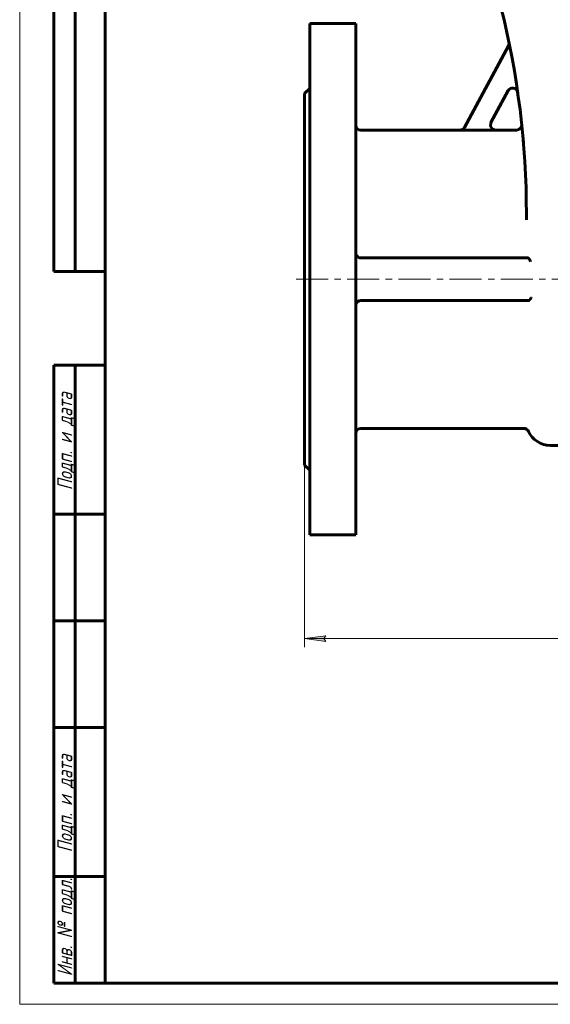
# Model space of a CAD drawing. Header units: millimetres. Extents: x 0 to 595, y 0 to 420.
# Tile 1 of 15: x 0 to 124, y 0 to 231. Entities that reach past the tile are written whole.
import ezdxf

# ---------------------------------------------------------------- set-up
doc = ezdxf.new("R2010")
doc.units = ezdxf.units.MM
for name, pattern in [('K5LT-1', [0]), ('K5LT_AXLED', [12, 7.5, -1.5, 1.5, -1.5]), ('K5LT_BASIC', [0]), ('K5LT_THIN', [0])]:
    doc.linetypes.add(name, pattern=pattern)
doc.layers.add('Системный слой', color=7, linetype='Continuous')
doc.layers.add('Системный слой (1)', color=251, linetype='Continuous', true_color=0x6c6c6c)
doc.styles.add('KDIMTEXTSTYLE', font='txt', dxfattribs={"width": 0.96, "oblique": 15, "height": 5})
doc.styles.add('KTEXTSTYLE', font='txt', dxfattribs={"width": 0.96, "height": 5})
doc.dimstyles.new('KDIMSTYLE (0.40)', dxfattribs={"dimtxt": 5, "dimasz": 1, "dimexe": 2, "dimexo": 0, "dimgap": 1, "dimtad": 1, "dimlfac": 2.5, "dimtxsty": 'KDIMTEXTSTYLE', "dimsah": 1, "dimcen": 0, "dimdle": 1, "dimadec": 0, "dimazin": 0, "dimtfac": 0.667, "dimtmove": 0, "dimatfit": 3, "dimfxl": 1, "dimtvp": 1, "dimtolj": 1, "dimtzin": 0, "dimarcsym": 0})

# ---------------------------------------------------------------- blocks, each defined once
blk = doc.blocks.new('U5')
at = {"layer": 'Системный слой (1)', "color": 143, "linetype": 'K5LT_BASIC', "lineweight": 60, "true_color": 0x33acca}
for p, q in [((78.81, 230.16), (78.81, 170.16)), ((78.81, 170.16), (78.81, 110.16))]:
    blk.add_line(p, q, dxfattribs=at)
blk = doc.blocks.new('U8')
at = {"layer": 'Системный слой (1)', "color": 143, "linetype": 'K5LT_BASIC', "lineweight": 60, "true_color": 0x33acca}
for p, q in [((66.81, 213.76), (66.81, 170.16)), ((66.81, 170.16), (66.81, 126.56))]:
    blk.add_line(p, q, dxfattribs=at)
blk = doc.blocks.new('U11')
at = {"layer": 'Системный слой (1)', "color": 143, "linetype": 'K5LT_BASIC', "lineweight": 60, "true_color": 0x33acca}
for p, q in [((103.26, 205.16), (80.01, 205.16)), ((116.51, 205.16), (111.55, 205.16))]:
    blk.add_line(p, q, dxfattribs=at)
blk = doc.blocks.new('U13')
at = {"layer": 'Системный слой (1)', "color": 143, "linetype": 'K5LT_BASIC', "lineweight": 60, "true_color": 0x33acca}
for p, q in [((110.39, 206.09), (110.47, 206.87)), ((110.79, 205.44), (110.39, 206.09)), ((110.47, 206.87), (110.5, 206.93)), ((111.55, 205.16), (110.79, 205.44))]:
    blk.add_line(p, q, dxfattribs=at)
blk = doc.blocks.new('U18')
at = {"layer": 'Системный слой (1)', "color": 143, "linetype": 'K5LT_BASIC', "lineweight": 60, "true_color": 0x33acca}
for p, q in [((117.52, 205.71), (117.03, 205.28)), ((117.67, 206.06), (117.52, 205.71)), ((117.71, 206.25), (117.67, 206.06)), ((117.71, 206.46), (117.71, 206.46)), ((117.71, 206.46), (117.71, 206.46)), ((117.71, 206.46), (117.71, 206.46)), ((117.71, 206.46), (117.71, 206.46)), ((117.71, 206.46), (117.71, 206.46)), ((117.71, 206.46), (117.71, 206.46)), ((117.71, 206.46), (117.71, 206.46)), ((117.71, 206.46), (117.71, 206.45)), ((117.71, 206.45), (117.71, 206.45)), ((117.71, 206.45), (117.71, 206.45)), ((117.71, 206.45), (117.71, 206.45)), ((117.71, 206.45), (117.71, 206.45)), ((117.71, 206.45), (117.71, 206.45)), ((117.71, 206.45), (117.71, 206.45)), ((117.71, 206.45), (117.71, 206.45)), ((117.71, 206.45), (117.71, 206.45)), ((117.71, 206.45), (117.71, 206.45)), ((117.71, 206.45), (117.71, 206.44)), ((117.71, 206.44), (117.71, 206.44)), ((117.71, 206.44), (117.71, 206.44)), ((117.71, 206.44), (117.71, 206.44)), ((117.71, 206.44), (117.71, 206.44)), ((117.71, 206.44), (117.71, 206.44)), ((117.71, 206.44), (117.71, 206.44)), ((117.71, 206.44), (117.71, 206.44)), ((117.71, 206.44), (117.71, 206.44)), ((117.71, 206.44), (117.71, 206.44)), ((117.71, 206.44), (117.71, 206.44)), ((117.71, 206.44), (117.71, 206.44)), ((117.71, 206.44), (117.71, 206.44)), ((117.71, 206.44), (117.71, 206.43)), ((117.71, 206.43), (117.71, 206.42)), ((117.71, 206.42), (117.71, 206.4)), ((117.71, 206.4), (117.71, 206.35)), ((117.71, 206.35), (117.71, 206.25)), ((117.03, 205.28), (116.51, 205.16))]:
    blk.add_line(p, q, dxfattribs=at)
blk = doc.blocks.new('U20')
at = {"layer": 'Системный слой (1)', "color": 143, "linetype": 'K5LT_BASIC', "lineweight": 60, "true_color": 0x33acca}
for p, q in [((68.01, 230.16), (68.01, 170.16)), ((68.01, 170.16), (68.01, 110.16))]:
    blk.add_line(p, q, dxfattribs=at)
blk = doc.blocks.new('D0')
at = {"layer": 'Системный слой (1)'}
for points in [[(71.81, 85.16), (71.31, 85.82), (71.81, 86.48), (66.81, 85.82)], [(201.81, 85.16), (206.81, 85.82), (201.81, 86.48), (202.31, 85.82)]]:
    blk.add_hatch(color=7, dxfattribs=at).paths.add_polyline_path(points)
at = {"layer": 'Системный слой (1)', "color": 7, "linetype": 'K5LT_THIN', "lineweight": 18, "true_color": 0xffffff}
for p, q in [((66.81, 126.56), (66.81, 83.82)), ((206.81, 126.56), (206.81, 83.82)), ((66.81, 85.82), (71.81, 86.48)), ((71.81, 85.16), (66.81, 85.82)), ((71.81, 86.48), (71.31, 85.82)), ((71.31, 85.82), (71.81, 85.16)), ((202.31, 85.82), (201.81, 86.48)), ((201.81, 86.48), (206.81, 85.82)), ((206.81, 85.82), (201.81, 85.16)), ((201.81, 85.16), (202.31, 85.82))]:
    blk.add_line(p, q, dxfattribs=at)
blk.add_wipeout([(131.46, 86.82), (131.46, 94.2), (141.72, 94.2), (141.72, 86.82)]).dxf.layer = 'Системный слой (1)'
blk.add_line((66.81, 85.82), (206.81, 85.82), dxfattribs=at)
at = {"layer": 'Системный слой (1)', "color": 7, "insert": (131.46, 93.41), "char_height": 5, "attachment_point": 1, "style": 'KTEXTSTYLE'}
blk.add_mtext('\\fArial|b0|c204|p34;\\H5.0;\\W1.000;\\Q15;\\fGOST Type AU|b0|i0|c204|p34;\\Q15;\\W0.960;350', dxfattribs=at)
blk = doc.blocks.new('KDIMARROW_01')
at = {"layer": 'Системный слой'}
blk.add_hatch(color=0, dxfattribs=at).paths.add_polyline_path([(0, 0), (-5, 0.66), (-4.5, 0), (-5, -0.66)])
at = {"layer": 'Системный слой', "color": 0, "linetype": 'K5LT_THIN', "lineweight": 18}
for p, q in [((-4.5, 0), (-5, 0.66)), ((-5, 0.66), (0, 0)), ((0, 0), (-5, -0.66)), ((-5, -0.66), (-4.5, 0))]:
    blk.add_line(p, q, dxfattribs=at)
at = {"layer": 'Системный слой (1)', "color": 0, "linetype": 'K5LT_THIN', "lineweight": 18}
blk.add_line((136.81, 170.16), (136.41, 170.16), dxfattribs=at)
blk = doc.blocks.new('U85')
at = {"color": 7, "linetype": 'K5LT_THIN', "lineweight": 18, "true_color": 0xffffff}
for p, q in [((0, 0), (0, 420)), ((594, 0), (0, 0))]:
    blk.add_line(p, q, dxfattribs=at)
at = {"color": 143, "linetype": 'K5LT_BASIC', "lineweight": 60, "true_color": 0x33acca}
for p, q in [((20, 5), (20, 415)), ((8, 172), (8, 292)), ((13, 172), (13, 292)), ((20, 172), (8, 172)), ((8, 5), (8, 150)), ((20, 150), (8, 150)), ((13, 5), (13, 150)), ((20, 115), (8, 115)), ((20, 90), (8, 90)), ((20, 65), (8, 65)), ((20, 30), (8, 30)), ((20, 5), (8, 5)), ((589, 5), (20, 5))]:
    blk.add_line(p, q, dxfattribs=at)
at = {"color": 7, "char_height": 3.5, "attachment_point": 1, "rotation": 90, "style": 'KTEXTSTYLE'}
for s, insert in [('\\fArial|b0|c204|p34;\\H5.0;\\W1.000;\\Q15;\\fGOST Type AU|b0|i0|c204|p34;\\Q15;\\W0.960;\\H3.50;Подп. и дата', (8.82, 120.66)), ('\\fArial|b0|c204|p34;\\H5.0;\\W1.000;\\Q15;\\fGOST Type AU|b0|i0|c204|p34;\\Q15;\\W0.960;\\H3.50;Подп. и дата', (8.82, 35.66)), ('\\fArial|b0|c204|p34;\\H5.0;\\W1.000;\\Q15;\\fGOST Type AU|b0|i0|c204|p34;\\Q15;\\W0.960;\\H3.50;Инв. № подл.', (8.82, 6.57))]:
    blk.add_mtext(s, dxfattribs=dict(at, insert=insert))

msp = doc.modelspace()

# ---------------------------------------------------------------- linework, layer by layer
at = {"layer": 'Системный слой (1)', "color": 143, "linetype": 'K5LT_BASIC', "lineweight": 60, "true_color": 0x33acca}
for p, q in [((68.005, 230.1622), (78.805, 230.1622)), ((104.3099, 205.7807), (114.6014, 224.9497)), ((66.805, 213.7622), (68.005, 214.9622)), ((114.5207, 214.4254), (110.489, 206.916)), ((117.7175, 206.3692), (117.7176, 206.3679)), ((117.7589, 205.9681), (117.7261, 206.2873)), ((103.2521, 205.1479), (111.5458, 205.1479)), ((118.805, 184.1221), (118.805, 185.541)), ((80.005, 175.1622), (119.1135, 175.1622)), ((119.1135, 175.1622), (119.1745, 175.1622)), ((119.2832, 165.1622), (80.005, 165.1622)), ((119.3228, 165.1622), (119.2832, 165.1622)), ((118.2082, 135.1622), (80.005, 135.1622)), ((124.405, 131.1622), (149.205, 131.1622)), ((66.805, 126.5622), (68.005, 125.3622)), ((68.005, 110.1622), (78.805, 110.1622))]:
    msp.add_line(p, q, dxfattribs=at)
at = {"layer": 'Системный слой (1)', "color": 30, "linetype": 'K5LT_AXLED', "lineweight": 18, "true_color": 0xff8000}
msp.add_line((64.805, 170.1622), (194.805, 170.1622), dxfattribs=at)
at = {"layer": 'Системный слой (1)', "color": 143, "linetype": 'K5LT_BASIC', "lineweight": 60, "true_color": 0x33acca}
for centre, radius, start, end in [((-81.195, 185.541), 200, 0, 14.036243), ((113.5442, 225.5173), 1.2, 331.769278, 11.600578), ((115.578, 213.8578), 1.2, 8.188963, 151.769278), ((80.005, 206.3622), 1.2, 180, 270), ((-81.195, 185.541), 200, 5.892522, 5.977299), ((80.005, 176.3622), 1.2, 195.168979, 270), ((119.1746, 175.0349), 0.1273, 86.644642, 90.038753), ((80.005, 163.9622), 1.2, 90, 164.831021), ((80.005, 133.9622), 1.2, 90, 180), ((118.2082, 133.9622), 1.2, 24.315739, 90), ((124.405, 136.7622), 5.6, 204.315739, 270)]:
    msp.add_arc(centre, radius, start, end, dxfattribs=at)
at = {"layer": 'Системный слой (1)', "color": 7, "linetype": 'K5LT-1'}
for points, knots in [([(104.3099, 205.7807), (104.2864, 205.7369), (104.234, 205.6526), (104.1401, 205.5361), (104.0589, 205.4576), (104.0005, 205.4095), (103.9606, 205.3788), (103.8931, 205.3316), (103.8134, 205.286), (103.7328, 205.2482), (103.6866, 205.2296), (103.6143, 205.2032), (103.5564, 205.1865), (103.4628, 205.1661), (103.3761, 205.1523), (103.2935, 205.1479), (103.2521, 205.1479)], [0, 0, 0, 0, 0.037276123, 0.074552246, 0.112541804, 0.121995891, 0.131449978, 0.150358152, 0.183877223, 0.200585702, 0.217294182, 0.221206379, 0.258535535, 0.262348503, 0.293414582, 0.32448066, 0.32448066, 0.32448066, 0.32448066]), ([(111.5458, 205.1479), (111.4967, 205.1479), (111.3991, 205.154), (111.2983, 205.173), (111.2218, 205.1926), (111.1685, 205.2085), (111.1166, 205.2276), (111.0813, 205.2421), (111.0544, 205.2536), (111.0194, 205.2699), (110.951, 205.305), (110.8951, 205.3392), (110.849, 205.3719), (110.8355, 205.3817), (110.815, 205.3971), (110.7817, 205.4234), (110.7174, 205.4791), (110.6342, 205.5651), (110.5472, 205.6796), (110.4866, 205.7823), (110.4455, 205.8694), (110.4254, 205.9202), (110.414, 205.9526), (110.4086, 205.9686), (110.4006, 205.9937), (110.3892, 206.0329), (110.3699, 206.112), (110.3586, 206.1833), (110.3533, 206.2413), (110.3518, 206.2595), (110.3499, 206.2891), (110.3485, 206.3326), (110.3492, 206.4168), (110.3598, 206.5334), (110.3892, 206.6717), (110.4323, 206.7998), (110.4686, 206.878), (110.489, 206.916)], [0, 0, 0, 0, 0.036778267, 0.073556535, 0.077343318, 0.096413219, 0.115483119, 0.11900011, 0.125178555, 0.137535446, 0.147991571, 0.183161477, 0.18690638, 0.190619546, 0.195798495, 0.206156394, 0.222572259, 0.259703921, 0.295617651, 0.330644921, 0.349330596, 0.368016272, 0.371653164, 0.375270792, 0.380712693, 0.391596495, 0.406005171, 0.442181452, 0.445949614, 0.449823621, 0.455960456, 0.468234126, 0.482426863, 0.519239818, 0.556052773, 0.588420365, 0.620787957, 0.620787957, 0.620787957, 0.620787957])]:
    msp.add_open_spline(points, degree=3, knots=knots, dxfattribs=at)
at = {"layer": 'Системный слой (1)', "color": 143, "linetype": 'K5LT_BASIC', "lineweight": 60, "true_color": 0x33acca}
for points, knots in [([(103.26, 205.1622), (103.5065, 205.1622), (103.9366, 205.2995), (104.2299, 205.6317), (104.3173, 205.7945)], [0, 0, 0, 0, 0.57142807, 1, 1, 1, 1]), ([(118.1594, 201.5944), (118.143, 201.7978), (118.1268, 201.9953), (118.0949, 202.3782), (118.0792, 202.5635), (118.0483, 202.9222), (118.0331, 203.0954), (118.0175, 203.2715), (118.0167, 203.2808), (118.0116, 203.3378), (118.0071, 203.3894), (117.9934, 203.5412), (117.9841, 203.6451), (117.9735, 203.7605), (117.9721, 203.7759), (117.9683, 203.8178), (117.9659, 203.8442), (117.9626, 203.8801), (117.9617, 203.8899), (117.9605, 203.9033), (117.9601, 203.907), (117.9597, 203.912), (117.9595, 203.9134), (117.9594, 203.9152), (117.9593, 203.9158), (117.9592, 203.9168), (117.9592, 203.9173), (117.9591, 203.9181), (117.9591, 203.9185), (117.959, 203.9194), (117.9589, 203.9199), (117.9588, 203.9216), (117.9587, 203.9227), (117.9584, 203.9259), (117.9582, 203.9281), (117.9576, 203.9346), (117.9572, 203.9389), (117.956, 203.9518), (117.9552, 203.9603), (117.9528, 203.9859), (117.9513, 204.0028), (117.9466, 204.0533), (117.9435, 204.0865), (117.9382, 204.1432), (117.9331, 204.1984), (117.9309, 204.2218)], [0, 0, 0, 0, 5.10718378, 5.10718378, 10.21436757, 10.21436757, 15.32155135, 15.32155135, 15.59857868, 15.59857868, 17.13043238, 17.13043238, 20.42873514, 20.42873514, 20.94084998, 20.94084998, 21.82433699, 21.82433699, 22.15564973, 22.15564973, 22.27989392, 22.27989392, 22.32648622, 22.32648622, 22.34395859, 22.34395859, 22.36143097, 22.36143097, 22.37269095, 22.37269095, 22.3921047, 22.3921047, 22.42937911, 22.42937911, 22.50315137, 22.50315137, 22.65030762, 22.65030762, 22.94384357, 22.94384357, 23.52936238, 23.52936238, 24.69729378, 24.69729378, 25.53591892, 25.53591892, 25.53591892, 25.53591892]), ([(117.9672, 203.8296), (117.9716, 203.7818), (117.9791, 203.6995), (117.988, 203.6016), (117.9925, 203.552), (118.0033, 203.4316), (118.0097, 203.3602), (118.0226, 203.2151), (118.0291, 203.1413), (118.0371, 203.0508), (118.0384, 203.0354), (118.0489, 202.9148), (118.0579, 202.8119), (118.0671, 202.7049)], [0, 0, 0, 0, 1.91189552, 1.91189552, 3.82379104, 3.82379104, 6.5004474, 6.5004474, 9.17710377, 9.17710377, 9.73674347, 9.73674347, 13.38328182, 13.38328182, 13.38328182, 13.38328182]), ([(119.7749, 174.3622), (119.7589, 174.3927), (119.724, 174.4598), (119.671, 174.5619), (119.6139, 174.6696), (119.5613, 174.7643), (119.4985, 174.8689), (119.4427, 174.9522), (119.3826, 175.0286), (119.3306, 175.0841), (119.2732, 175.1307), (119.224, 175.1554), (119.1932, 175.1613), (119.1821, 175.1619)], [0, 0, 0, 0, 1.47542401, 2.99553796, 4.12309499, 5.66234668, 6.67095854, 8.38927911, 9.38414594, 10.63835436, 11.81080778, 13.19878867, 14, 14, 14, 14]), ([(119.3228, 165.1622), (119.3327, 165.1625), (119.3474, 165.1638), (119.3672, 165.1676), (119.3822, 165.1718), (119.3972, 165.1773), (119.4124, 165.1838), (119.4277, 165.1915), (119.4432, 165.2003), (119.4588, 165.2103), (119.4744, 165.2212), (119.4899, 165.2331), (119.5102, 165.2499), (119.535, 165.2726), (119.5588, 165.2972), (119.5771, 165.3173), (119.5985, 165.342), (119.6187, 165.3674), (119.6377, 165.3927), (119.6483, 165.4072), (119.6681, 165.435), (119.6944, 165.4745), (119.7288, 165.5295), (119.7544, 165.5729), (119.7764, 165.6115), (119.7977, 165.6496), (119.8216, 165.6937), (119.8449, 165.7378), (119.8701, 165.7859), (119.8992, 165.8424), (119.9219, 165.887), (119.9318, 165.9065)], [0, 0, 0, 0, 1.35290113, 2.02575858, 2.6980426, 3.36996536, 4.04515234, 4.72354921, 5.40950775, 6.10194642, 6.79784062, 7.49138744, 8.17778305, 9.53762732, 10.86013343, 11.50782756, 12.14023183, 13.95568719, 14.52604602, 15.08289954, 15.62526496, 17.69699227, 19.5113802, 21.65810428, 22.25012583, 23.47156176, 25.5043109, 26.60941928, 27.75531902, 30.14619847, 32, 32, 32, 32])]:
    msp.add_open_spline(points, degree=3, knots=knots, dxfattribs=at)
for points in [[(78.805, 176.3441), (78.805, 176.2475), (78.8196, 176.1484), (78.8468, 176.0482)], [(78.805, 163.9802), (78.805, 164.0768), (78.8196, 164.176), (78.8468, 164.2762)]]:
    msp.add_open_spline(points, degree=3, dxfattribs=at)

# ---------------------------------------------------------------- block references
at = {"layer": 'Системный слой (1)'}
for name in ['U20', 'U5', 'U8', 'U13', 'U18', 'U11']:
    msp.add_blockref(name, (0, 0), dxfattribs=at)

# ---------------------------------------------------------------- next in the draw order: dimensions: what is measured, and where the dimension line sits
at = {"layer": 'Системный слой (1)', "color": 7}
dim = msp.add_linear_dim(base=(66.805, 85.823), p1=(206.805, 126.5622), p2=(66.805, 126.5622), dimstyle='KDIMSTYLE (0.40)', override={"dimexo": 0, "dimpost": '\\fGOST Type AU|b0|c204|p34;\\H5.0;\\W0.960;\\Q15;<>', "dimblk1": 'KDIMARROW_01', "dimblk2": 'KDIMARROW_01', "dimse1": 0, "dimse2": 0, "dimclrt": 7, "dimtol": 1, "dimtp": 0, "dimtm": 0, "dimtdec": 5, "dimtolj": 1}, dxfattribs=at)
dim.commit()
dim.dimension.update_dxf_attribs({"geometry": 'D0', "text_midpoint": (136.805, 85.823), "dimtype": 160})

# ---------------------------------------------------------------- next in the draw order: block references
msp.add_blockref('U85', (0, 0))

doc.saveas('drawing.dxf')
